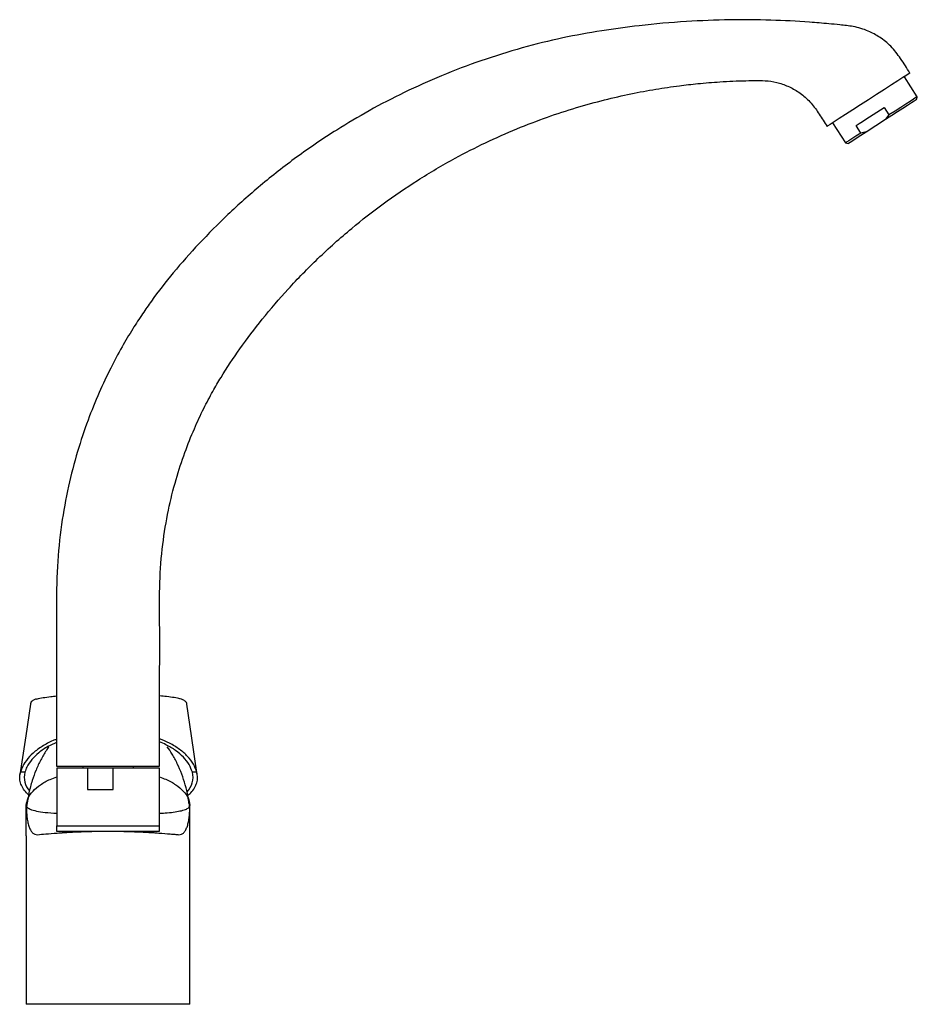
# Model space of a CAD drawing. Header units: millimetres. Extents: x 3784.841 to 3785.094, y 2098.418 to 2098.695.
import ezdxf

# ---------------------------------------------------------------- set-up
doc = ezdxf.new("R2010")
doc.units = ezdxf.units.MM
doc.layers.add('SANINDUSA', color=3, linetype='Continuous')

msp = doc.modelspace()

# ---------------------------------------------------------------- linework, layer by layer
at = {"layer": 'SANINDUSA'}
for p, q in [((3785.093879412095, 2098.672889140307), (3785.090251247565, 2098.678521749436)), ((3785.093729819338, 2098.672198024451), (3785.093879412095, 2098.672889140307)), ((3785.084544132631, 2098.669849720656), (3785.085897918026, 2098.667748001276)), ((3785.085897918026, 2098.667748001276), (3785.084980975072, 2098.666562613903)), ((3785.070074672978, 2098.665525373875), (3785.073702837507, 2098.659892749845)), ((3785.077996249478, 2098.662658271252), (3785.076642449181, 2098.664760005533)), ((3785.079454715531, 2098.663002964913), (3785.084980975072, 2098.666562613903)), ((3785.079454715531, 2098.663002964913), (3785.077996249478, 2098.662658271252)), ((3785.073702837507, 2098.659892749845), (3785.074393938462, 2098.659743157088)), ((3784.851806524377, 2098.484523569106), (3784.880806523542, 2098.484523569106)), ((3784.851881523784, 2098.484023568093), (3784.851881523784, 2098.467773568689)), ((3784.860518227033, 2098.484023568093), (3784.851881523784, 2098.484023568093)), ((3784.859156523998, 2098.484523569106), (3784.859156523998, 2098.484023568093)), ((3784.860518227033, 2098.484023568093), (3784.860518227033, 2098.478003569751)), ((3784.867772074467, 2098.484023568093), (3784.860518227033, 2098.484023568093)), ((3784.880731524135, 2098.484023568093), (3784.867772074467, 2098.484023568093)), ((3784.867772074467, 2098.478003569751), (3784.867772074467, 2098.484023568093)), ((3784.873456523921, 2098.484023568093), (3784.873456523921, 2098.484523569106)), ((3784.880731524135, 2098.467773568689), (3784.880731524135, 2098.484023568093)), ((3784.842905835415, 2098.482859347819), (3784.841665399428, 2098.482859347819)), ((3784.891247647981, 2098.482859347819), (3784.890007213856, 2098.482859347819)), ((3784.860518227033, 2098.478003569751), (3784.867772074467, 2098.478003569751)), ((3784.843306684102, 2098.464946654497), (3784.843306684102, 2098.473496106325)), ((3784.843506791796, 2098.473506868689), (3784.84354303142, 2098.474042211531)), ((3784.889070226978, 2098.474040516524), (3784.889106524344, 2098.473456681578)), ((3784.851806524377, 2098.467773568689), (3784.851806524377, 2098.466273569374)), ((3784.851806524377, 2098.467773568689), (3784.880806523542, 2098.467773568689)), ((3784.880806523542, 2098.466273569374), (3784.880806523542, 2098.467773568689)), ((3784.851806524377, 2098.466273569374), (3784.880806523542, 2098.466273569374)), ((3784.855306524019, 2098.466273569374), (3784.855306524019, 2098.465970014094)), ((3784.8773065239, 2098.465970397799), (3784.8773065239, 2098.466273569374))]:
    msp.add_line(p, q, dxfattribs=at)
at = {"layer": 'SANINDUSA', "flags": 128}
for points in [[(3785.091806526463, 2098.679523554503), (3785.091582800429, 2098.679379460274), (3785.090920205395, 2098.678952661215), (3785.089844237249, 2098.678259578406), (3785.088396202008, 2098.677326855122), (3785.086631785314, 2098.676190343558), (3785.084618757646, 2098.674893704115), (3785.082434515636, 2098.673486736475), (3785.080162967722, 2098.672023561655), (3785.077891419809, 2098.670560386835), (3785.075707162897, 2098.669153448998), (3785.07369415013, 2098.667856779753), (3785.071929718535, 2098.666720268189), (3785.070481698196, 2098.665787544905), (3785.069405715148, 2098.665094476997), (3785.068743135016, 2098.664667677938), (3785.068519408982, 2098.664523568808)], [(3785.093879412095, 2098.672889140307), (3785.093816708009, 2098.67284875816), (3785.093458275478, 2098.672617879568), (3785.092792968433, 2098.672189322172), (3785.091841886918, 2098.671576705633), (3785.090635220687, 2098.670799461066), (3785.089211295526, 2098.669882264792), (3785.087615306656, 2098.668854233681), (3785.085897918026, 2098.667748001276)], [(3785.076642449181, 2098.664760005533), (3785.07752032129, 2098.665325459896), (3785.078450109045, 2098.665924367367), (3785.079421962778, 2098.666550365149), (3785.080425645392, 2098.66719688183), (3785.081450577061, 2098.667857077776), (3785.082485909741, 2098.668523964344), (3785.083520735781, 2098.669190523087), (3785.084544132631, 2098.669849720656)], [(3785.084980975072, 2098.666562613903), (3785.086708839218, 2098.667675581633), (3785.088349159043, 2098.668732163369), (3785.089847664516, 2098.669697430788), (3785.091154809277, 2098.670539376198), (3785.092227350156, 2098.671230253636), (3785.09302982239, 2098.671747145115), (3785.093535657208, 2098.672072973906), (3785.093728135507, 2098.672196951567), (3785.093729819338, 2098.672198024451)], [(3785.077996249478, 2098.662658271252), (3785.076622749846, 2098.66177355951), (3785.075476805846, 2098.661035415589), (3785.074594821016, 2098.660467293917), (3785.074004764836, 2098.6600872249), (3785.073725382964, 2098.659907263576), (3785.073702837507, 2098.659892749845)], [(3785.074393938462, 2098.659743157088), (3785.074522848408, 2098.659826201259), (3785.074965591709, 2098.660111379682), (3785.075709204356, 2098.660590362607), (3785.076729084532, 2098.661247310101), (3785.077991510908, 2098.662060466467), (3785.079454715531, 2098.663002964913)], [(3784.84445238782, 2098.502041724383), (3784.843128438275, 2098.493087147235), (3784.841513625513, 2098.482165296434)], [(3784.891399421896, 2098.482165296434), (3784.889784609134, 2098.493087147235), (3784.888460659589, 2098.502041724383)], [(3784.889306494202, 2098.464946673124), (3784.889306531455, 2098.46922142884), (3784.88930657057, 2098.473496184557)], [(3784.843306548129, 2098.464946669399), (3784.843306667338, 2098.441260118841), (3784.843306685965, 2098.417573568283)], [(3784.889306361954, 2098.417573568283), (3784.889306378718, 2098.441260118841), (3784.889306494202, 2098.464946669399)]]:
    msp.add_lwpolyline(points, dxfattribs=at)
at = {"layer": 'SANINDUSA'}
for centre, radius, start, end in [((3784.848403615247, 2098.48142956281), 0.005680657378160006, 165.4222476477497, 222.1425144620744), ((3784.884426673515, 2098.481433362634), 0.005759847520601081, 315.219646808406, 14.33396638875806)]:
    msp.add_arc(centre, radius, start, end, dxfattribs=at)
for points, knots in [([(3785.091806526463, 2098.679523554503), (3785.09095334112, 2098.680896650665), (3785.089320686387, 2098.68352420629), (3785.086629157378, 2098.687084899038), (3785.083455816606, 2098.689642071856), (3785.079901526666, 2098.691566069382), (3785.076082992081, 2098.692719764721), (3785.072314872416, 2098.693063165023), (3785.069122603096, 2098.693397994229), (3785.066286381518, 2098.693644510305), (3785.060864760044, 2098.694067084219), (3785.052498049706, 2098.694494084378), (3785.040932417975, 2098.694583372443), (3785.028584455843, 2098.69411111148), (3785.01656057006, 2098.693047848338), (3785.004954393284, 2098.691496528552), (3784.993952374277, 2098.689477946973), (3784.982601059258, 2098.686680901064), (3784.97121480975, 2098.68313635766), (3784.960139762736, 2098.678928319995), (3784.949664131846, 2098.674218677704), (3784.939837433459, 2098.669104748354), (3784.929693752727, 2098.663091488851), (3784.919420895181, 2098.656110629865), (3784.90922893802, 2098.648126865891), (3784.900079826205, 2098.639966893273), (3784.891938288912, 2098.63175121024), (3784.884723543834, 2098.623648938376), (3784.879555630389, 2098.616983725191), (3784.875845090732, 2098.611644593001), (3784.873068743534, 2098.607355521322), (3784.870045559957, 2098.602261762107), (3784.8668610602, 2098.596306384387), (3784.863626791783, 2098.589447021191), (3784.86047078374, 2098.581644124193), (3784.857539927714, 2098.572863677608), (3784.854996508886, 2098.563080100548), (3784.85303916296, 2098.552280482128), (3784.851821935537, 2098.540466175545), (3784.851801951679, 2098.527704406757), (3784.851807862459, 2098.514073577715), (3784.851806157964, 2098.499581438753), (3784.851806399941, 2098.489637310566), (3784.851806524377, 2098.484523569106)], [0, 0, 0, 0, 0.01276059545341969, 0.0244186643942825, 0.03499981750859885, 0.04462794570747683, 0.05617179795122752, 0.0661617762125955, 0.07442563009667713, 0.08150436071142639, 0.08861850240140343, 0.1173284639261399, 0.1475732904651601, 0.1798363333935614, 0.2147775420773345, 0.2427600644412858, 0.2721886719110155, 0.3029773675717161, 0.3349341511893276, 0.3662098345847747, 0.3963872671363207, 0.4254953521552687, 0.4535572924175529, 0.4893744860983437, 0.5233988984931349, 0.5556245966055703, 0.586024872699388, 0.6146015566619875, 0.6411651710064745, 0.6524998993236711, 0.665889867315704, 0.6814639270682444, 0.6992168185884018, 0.7191481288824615, 0.7412642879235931, 0.7655808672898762, 0.7921256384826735, 0.8209426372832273, 0.852098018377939, 0.8856751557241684, 0.9215479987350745, 0.9596562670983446, 0.9999999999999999, 0.9999999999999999, 0.9999999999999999, 0.9999999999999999]), ([(3784.880806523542, 2098.484523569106), (3784.880807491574, 2098.489276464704), (3784.880809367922, 2098.498489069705), (3784.880796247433, 2098.511868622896), (3784.880841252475, 2098.524365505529), (3784.880690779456, 2098.535970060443), (3784.881503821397, 2098.54664901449), (3784.88310583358, 2098.556313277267), (3784.885249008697, 2098.564956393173), (3784.887735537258, 2098.572590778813), (3784.890386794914, 2098.579244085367), (3784.893048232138, 2098.584953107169), (3784.895587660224, 2098.589759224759), (3784.898886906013, 2098.595414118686), (3784.903459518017, 2098.602235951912), (3784.909753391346, 2098.610539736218), (3784.917039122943, 2098.61905187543), (3784.925401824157, 2098.627630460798), (3784.934334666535, 2098.635614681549), (3784.943712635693, 2098.642934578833), (3784.953411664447, 2098.64955601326), (3784.963064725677, 2098.65524161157), (3784.972427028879, 2098.660016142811), (3784.981086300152, 2098.663863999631), (3784.989650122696, 2098.667144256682), (3784.997883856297, 2098.669838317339), (3785.005737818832, 2098.672007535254), (3785.013178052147, 2098.673714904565), (3785.020200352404, 2098.675025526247), (3785.026464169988, 2098.675947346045), (3785.032471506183, 2098.676629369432), (3785.03871955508, 2098.677138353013), (3785.044265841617, 2098.677376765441), (3785.048781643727, 2098.677446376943), (3785.051951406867, 2098.67742603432), (3785.055184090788, 2098.676768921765), (3785.058366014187, 2098.675537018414), (3785.06138603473, 2098.673664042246), (3785.064159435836, 2098.671153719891), (3785.066357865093, 2098.667916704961), (3785.067788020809, 2098.665671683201), (3785.068519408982, 2098.664523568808)], [0, 0, 0, 0, 0.04494029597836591, 0.08710841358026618, 0.1265043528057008, 0.1631134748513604, 0.1967947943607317, 0.2276106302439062, 0.2556350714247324, 0.2809132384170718, 0.3034696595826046, 0.3233134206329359, 0.340442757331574, 0.3548484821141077, 0.3852009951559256, 0.4180235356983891, 0.4533222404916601, 0.4910713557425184, 0.5312175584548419, 0.566507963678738, 0.603485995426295, 0.6421794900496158, 0.6723499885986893, 0.7028119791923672, 0.731731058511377, 0.7590230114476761, 0.7846941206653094, 0.8087466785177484, 0.8311794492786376, 0.8522210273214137, 0.8685968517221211, 0.8883372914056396, 0.9114857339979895, 0.921057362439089, 0.9310649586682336, 0.9413764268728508, 0.9520518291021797, 0.9631656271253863, 0.9748101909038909, 0.9871178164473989, 1, 1, 1, 1]), ([(3784.846059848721, 2098.503411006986), (3784.84601414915, 2098.503398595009), (3784.845616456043, 2098.503290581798), (3784.845219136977, 2098.50310272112), (3784.844737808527, 2098.502696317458), (3784.844458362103, 2098.50229038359), (3784.844470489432, 2098.502053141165), (3784.844472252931, 2098.502018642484)], [0, 0, 0, 0, 0.05944712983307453, 0.51732900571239, 0.7665097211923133, 0.9660469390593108, 1, 1, 1, 1]), ([(3784.846059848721, 2098.503411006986), (3784.84642596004, 2098.503514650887), (3784.846727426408, 2098.503607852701), (3784.847970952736, 2098.50384521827), (3784.849744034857, 2098.504123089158), (3784.851257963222, 2098.50426129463), (3784.851806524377, 2098.504311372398)], [0, 0, 0, 0, 0.03764304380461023, 0.4163936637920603, 0.7885344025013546, 1, 1, 1, 1]), ([(3784.886901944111, 2098.50338411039), (3784.886528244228, 2098.503506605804), (3784.886219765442, 2098.503600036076), (3784.884966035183, 2098.503841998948), (3784.883102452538, 2098.504132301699), (3784.881477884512, 2098.504279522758), (3784.880806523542, 2098.504340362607)], [0, 0, 0, 0, 0.04804816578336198, 0.4111382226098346, 0.7566498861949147, 1, 1, 1, 1]), ([(3784.888428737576, 2098.502028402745), (3784.888428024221, 2098.502091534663), (3784.888424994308, 2098.502359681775), (3784.888146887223, 2098.502719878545), (3784.887781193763, 2098.503029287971), (3784.887402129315, 2098.503231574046), (3784.887053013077, 2098.503338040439), (3784.886901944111, 2098.50338411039)], [0, 0, 0, 0, 0.06373596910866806, 0.2707127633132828, 0.4889513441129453, 0.7788599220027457, 0.9999999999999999, 0.9999999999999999, 0.9999999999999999, 0.9999999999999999]), ([(3784.851806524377, 2098.492102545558), (3784.851482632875, 2098.491986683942), (3784.84997523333, 2098.491447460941), (3784.847714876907, 2098.490163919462), (3784.845135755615, 2098.488305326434), (3784.843211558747, 2098.486207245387), (3784.842124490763, 2098.48436068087), (3784.841777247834, 2098.483225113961), (3784.841665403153, 2098.48285935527)], [0, 0, 0, 0, 0.05762298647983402, 0.2681788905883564, 0.4787520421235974, 0.6893432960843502, 0.8999395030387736, 1, 1, 1, 1]), ([(3784.851806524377, 2098.49124354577), (3784.850979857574, 2098.490869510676), (3784.849113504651, 2098.490025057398), (3784.84675452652, 2098.488389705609), (3784.844754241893, 2098.486448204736), (3784.843488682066, 2098.48457381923), (3784.843072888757, 2098.483350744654), (3784.842905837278, 2098.48285935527)], [0, 0, 0, 0, 0.1778351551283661, 0.4014956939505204, 0.6255213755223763, 0.8495473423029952, 1, 1, 1, 1]), ([(3784.849668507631, 2098.490039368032), (3784.849420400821, 2098.489696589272), (3784.848570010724, 2098.488521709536), (3784.847341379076, 2098.486332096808), (3784.845995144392, 2098.483496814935), (3784.844875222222, 2098.480406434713), (3784.844018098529, 2098.477250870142), (3784.843706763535, 2098.47506490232), (3784.843562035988, 2098.474048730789)], [0, 0, 0, 0, 0.0741522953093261, 0.2541581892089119, 0.4359327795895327, 0.6189717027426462, 0.8228747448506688, 1, 1, 1, 1]), ([(3784.890007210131, 2098.48285935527), (3784.889736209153, 2098.483589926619), (3784.889194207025, 2098.485051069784), (3784.887568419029, 2098.487113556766), (3784.885358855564, 2098.48898463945), (3784.88307154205, 2098.490432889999), (3784.88137668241, 2098.491120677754), (3784.880766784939, 2098.491368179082)], [0, 0, 0, 0, 0.219194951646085, 0.4383900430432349, 0.6575865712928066, 0.8767820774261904, 1, 1, 1, 1]), ([(3784.891247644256, 2098.48285935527), (3784.890975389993, 2098.483629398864), (3784.890430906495, 2098.485169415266), (3784.888754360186, 2098.487346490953), (3784.886467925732, 2098.489330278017), (3784.883820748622, 2098.491005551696), (3784.881743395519, 2098.491851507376), (3784.880806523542, 2098.492233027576)], [0, 0, 0, 0, 0.2074127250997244, 0.4148063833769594, 0.6222250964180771, 0.829626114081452, 1, 1, 1, 1]), ([(3784.889033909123, 2098.474037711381), (3784.888952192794, 2098.474718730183), (3784.888739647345, 2098.476490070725), (3784.888065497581, 2098.479276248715), (3784.887072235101, 2098.482352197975), (3784.885816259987, 2098.485260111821), (3784.884457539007, 2098.487835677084), (3784.883421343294, 2098.48936067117), (3784.882962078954, 2098.490036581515)], [0, 0, 0, 0, 0.1184023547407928, 0.3079663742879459, 0.4944008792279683, 0.6775275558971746, 0.8570732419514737, 1, 1, 1, 1]), ([(3784.843959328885, 2098.476500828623), (3784.84375305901, 2098.4766826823), (3784.843047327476, 2098.47730487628), (3784.842254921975, 2098.47845169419), (3784.841602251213, 2098.479907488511), (3784.841366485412, 2098.481390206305), (3784.841566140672, 2098.482371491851), (3784.84166540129, 2098.482859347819)], [0, 0, 0, 0, 0.0938226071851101, 0.3210045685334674, 0.548211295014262, 0.7753887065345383, 1, 1, 1, 1]), ([(3784.843308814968, 2098.473598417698), (3784.843421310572, 2098.474281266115), (3784.843645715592, 2098.475643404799), (3784.845055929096, 2098.477592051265), (3784.847171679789, 2098.479355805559), (3784.849480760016, 2098.480699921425), (3784.851256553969, 2098.481319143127), (3784.851881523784, 2098.481537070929)], [0, 0, 0, 0, 0.2242484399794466, 0.4473283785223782, 0.6668186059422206, 0.8827407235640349, 1, 1, 1, 1]), ([(3784.880731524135, 2098.481537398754), (3784.881354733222, 2098.481320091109), (3784.883128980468, 2098.480701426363), (3784.885437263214, 2098.479357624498), (3784.887554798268, 2098.477593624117), (3784.888967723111, 2098.475644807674), (3784.88919192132, 2098.47428257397), (3784.889304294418, 2098.47359979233)], [0, 0, 0, 0, 0.1169436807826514, 0.3329332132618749, 0.5525901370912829, 0.7757482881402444, 1, 1, 1, 1]), ([(3784.888711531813, 2098.476278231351), (3784.889003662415, 2098.476533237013), (3784.889799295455, 2098.477227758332), (3784.890661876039, 2098.478450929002), (3784.891309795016, 2098.479907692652), (3784.891546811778, 2098.481390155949), (3784.891346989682, 2098.48237147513), (3784.891247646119, 2098.482859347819)], [0, 0, 0, 0, 0.126986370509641, 0.3458540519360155, 0.5647455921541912, 0.7836088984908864, 1, 1, 1, 1]), ([(3784.843306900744, 2098.473537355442), (3784.843307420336, 2098.473475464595), (3784.843308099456, 2098.473402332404), (3784.843309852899, 2098.47326115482), (3784.843310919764, 2098.473190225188), (3784.843314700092, 2098.47297812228), (3784.843317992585, 2098.472837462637), (3784.843330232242, 2098.472419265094), (3784.843341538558, 2098.472145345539), (3784.843385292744, 2098.471340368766), (3784.843427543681, 2098.470825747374), (3784.843541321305, 2098.469845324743), (3784.843612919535, 2098.469379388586), (3784.843788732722, 2098.46850540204), (3784.84389299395, 2098.468096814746), (3784.844138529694, 2098.467343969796), (3784.844279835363, 2098.466999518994), (3784.844604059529, 2098.466387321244), (3784.844786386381, 2098.466121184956), (3784.845192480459, 2098.465688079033), (3784.845416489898, 2098.465520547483), (3784.845908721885, 2098.465305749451), (3784.84617695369, 2098.465258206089), (3784.846468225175, 2098.465287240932)], [0, 0, 0, 0, 0.01562500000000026, 0.01562500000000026, 0.03125000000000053, 0.03125000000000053, 0.06250000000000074, 0.06250000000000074, 0.1250000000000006, 0.1250000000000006, 0.2500000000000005, 0.2500000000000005, 0.3750000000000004, 0.3750000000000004, 0.5000000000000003, 0.5000000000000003, 0.6250000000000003, 0.6250000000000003, 0.7500000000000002, 0.7500000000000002, 0.8750000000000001, 0.8750000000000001, 1, 1, 1, 1]), ([(3784.843308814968, 2098.473598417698), (3784.843308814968, 2098.473598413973), (3784.843308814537, 2098.473413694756), (3784.843487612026, 2098.473020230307), (3784.844273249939, 2098.472425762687), (3784.846000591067, 2098.471932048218), (3784.848441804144, 2098.471529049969), (3784.85072653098, 2098.471381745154), (3784.851881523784, 2098.471307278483)], [0, 0, 0, 0, 2.518898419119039e-06, 0.1248998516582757, 0.3480141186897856, 0.5767556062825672, 0.786038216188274, 1, 1, 1, 1]), ([(3784.880731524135, 2098.471313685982), (3784.881487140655, 2098.471356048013), (3784.883187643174, 2098.471451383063), (3784.885247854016, 2098.471698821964), (3784.887081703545, 2098.472047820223), (3784.888422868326, 2098.472496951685), (3784.889160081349, 2098.473015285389), (3784.889263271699, 2098.473433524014), (3784.889304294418, 2098.47359979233)], [0, 0, 0, 0, 0.134955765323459, 0.3037157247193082, 0.47619417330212, 0.6707920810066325, 0.8691253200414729, 1, 1, 1, 1]), ([(3784.886144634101, 2098.465287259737), (3784.886435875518, 2098.46525822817), (3784.88670408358, 2098.465305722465), (3784.887196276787, 2098.465520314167), (3784.887420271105, 2098.465687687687), (3784.887826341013, 2098.466120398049), (3784.888008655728, 2098.466386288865), (3784.888332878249, 2098.466998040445), (3784.888474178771, 2098.467342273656), (3784.888719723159, 2098.468094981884), (3784.888824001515, 2098.468503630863), (3784.888999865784, 2098.469378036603), (3784.889071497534, 2098.469844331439), (3784.889185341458, 2098.470825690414), (3784.889227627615, 2098.471340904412), (3784.889271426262, 2098.472146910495), (3784.88928274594, 2098.472421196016), (3784.88929500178, 2098.472839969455), (3784.889298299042, 2098.472980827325), (3784.889302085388, 2098.473193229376), (3784.88930315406, 2098.473264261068), (3784.889304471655, 2098.47337027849), (3784.889304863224, 2098.473405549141), (3784.889305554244, 2098.473475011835), (3784.889305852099, 2098.473509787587), (3784.889306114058, 2098.473540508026)], [0, 0, 0, 0, 0.1250000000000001, 0.1250000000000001, 0.2500000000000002, 0.2500000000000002, 0.3750000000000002, 0.3750000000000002, 0.5000000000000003, 0.5000000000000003, 0.6250000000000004, 0.6250000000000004, 0.7500000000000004, 0.7500000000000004, 0.8750000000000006, 0.8750000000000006, 0.9375000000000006, 0.9375000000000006, 0.9687500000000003, 0.9687500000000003, 0.9843750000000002, 0.9843750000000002, 0.9921875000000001, 0.9921875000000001, 1, 1, 1, 1]), ([(3784.846468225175, 2098.465287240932), (3784.847773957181, 2098.46541740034), (3784.849617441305, 2098.465590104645), (3784.852274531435, 2098.465780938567), (3784.852577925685, 2098.465802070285), (3784.853045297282, 2098.46583349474), (3784.853203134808, 2098.46584392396), (3784.853442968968, 2098.465859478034), (3784.853523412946, 2098.465864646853), (3784.853685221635, 2098.46587494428), (3784.853765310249, 2098.465879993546), (3784.854184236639, 2098.465906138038), (3784.854594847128, 2098.465930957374), (3784.855323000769, 2098.465971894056), (3784.855586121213, 2098.465986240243), (3784.856145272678, 2098.466015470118), (3784.856439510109, 2098.46603026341), (3784.857364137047, 2098.466074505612), (3784.858035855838, 2098.466103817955), (3784.859129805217, 2098.466145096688), (3784.859510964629, 2098.466158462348), (3784.860286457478, 2098.466183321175), (3784.860682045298, 2098.466194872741), (3784.861891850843, 2098.466226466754), (3784.862729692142, 2098.466243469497), (3784.864467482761, 2098.466267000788), (3784.865339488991, 2098.466273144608), (3784.866652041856, 2098.466273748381), (3784.867090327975, 2098.466272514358), (3784.867968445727, 2098.46626714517), (3784.868409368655, 2098.466262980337), (3784.869706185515, 2098.466246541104), (3784.870545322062, 2098.466230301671), (3784.871765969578, 2098.466199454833), (3784.87216796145, 2098.466188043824), (3784.872952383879, 2098.466163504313), (3784.873331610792, 2098.466150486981), (3784.874430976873, 2098.466109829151), (3784.875112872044, 2098.466080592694), (3784.876059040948, 2098.466035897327), (3784.876360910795, 2098.466020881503), (3784.876925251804, 2098.465991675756), (3784.87718937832, 2098.465977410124), (3784.877682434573, 2098.465949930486), (3784.877911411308, 2098.465936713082), (3784.878333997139, 2098.465911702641), (3784.878528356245, 2098.465899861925), (3784.878788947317, 2098.465883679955), (3784.878869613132, 2098.465878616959), (3784.87903258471, 2098.465868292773), (3784.879275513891, 2098.465852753), (3784.879831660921, 2098.465816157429), (3784.880290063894, 2098.465784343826), (3784.881777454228, 2098.465677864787), (3784.8828376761, 2098.465591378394), (3784.884230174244, 2098.465469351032), (3784.884661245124, 2098.465429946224), (3784.885454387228, 2098.465355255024), (3784.885816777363, 2098.465319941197), (3784.886144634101, 2098.465287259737)], [0, 0, 0, 0, 0.2500000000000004, 0.2500000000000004, 0.2812500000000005, 0.2812500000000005, 0.2968750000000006, 0.2968750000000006, 0.3046875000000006, 0.3046875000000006, 0.3125000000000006, 0.3125000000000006, 0.3437500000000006, 0.3437500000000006, 0.3593750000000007, 0.3593750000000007, 0.3750000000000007, 0.3750000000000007, 0.4062500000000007, 0.4062500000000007, 0.4218750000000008, 0.4218750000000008, 0.4375000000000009, 0.4375000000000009, 0.4687500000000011, 0.4687500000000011, 0.5000000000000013, 0.5000000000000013, 0.5156250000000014, 0.5156250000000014, 0.5312500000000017, 0.5312500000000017, 0.5625000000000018, 0.5625000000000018, 0.5781250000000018, 0.5781250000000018, 0.5937500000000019, 0.5937500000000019, 0.6250000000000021, 0.6250000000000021, 0.6406250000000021, 0.6406250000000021, 0.6562500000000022, 0.6562500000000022, 0.6718750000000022, 0.6718750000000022, 0.6875000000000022, 0.6875000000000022, 0.6953125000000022, 0.6953125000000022, 0.7031250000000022, 0.7187500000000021, 0.7500000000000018, 0.7500000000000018, 0.8750000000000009, 0.8750000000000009, 0.9375000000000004, 0.9375000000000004, 1, 1, 1, 1]), ([(3784.889306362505, 2098.417573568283), (3784.889298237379, 2098.417573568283), (3784.888664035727, 2098.417573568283), (3784.885832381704, 2098.417573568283), (3784.881247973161, 2098.417573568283), (3784.877191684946, 2098.417573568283), (3784.874293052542, 2098.417573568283), (3784.872874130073, 2098.417573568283), (3784.870719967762, 2098.417573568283), (3784.868534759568, 2098.417573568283), (3784.867054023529, 2098.417573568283), (3784.865559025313, 2098.417573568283), (3784.864078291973, 2098.417573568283), (3784.861893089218, 2098.417573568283), (3784.859738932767, 2098.417573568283), (3784.85832001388, 2098.417573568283), (3784.85542138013, 2098.417573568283), (3784.851365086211, 2098.417573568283), (3784.846780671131, 2098.417573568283), (3784.843949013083, 2098.417573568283), (3784.843314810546, 2098.417573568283), (3784.843306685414, 2098.417573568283)], [0, 0, 0, 0, 0.09453253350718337, 0.1890650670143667, 0.2835976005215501, 0.3781301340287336, 0.3781301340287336, 0.408597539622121, 0.4390649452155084, 0.4695323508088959, 0.4999997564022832, 0.4999997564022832, 0.5304671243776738, 0.5609344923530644, 0.591401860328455, 0.6218692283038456, 0.6218692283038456, 0.7164019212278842, 0.8109346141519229, 0.9054673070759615, 1, 1, 1, 1])]:
    msp.add_open_spline(points, degree=3, knots=knots, dxfattribs=at)
for points in [[(3784.843306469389, 2098.473496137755), (3784.84330656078, 2098.473507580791), (3784.843306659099, 2098.473519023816), (3784.843306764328, 2098.473530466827)], [(3784.843306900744, 2098.473537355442), (3784.843307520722, 2098.473557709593), (3784.843308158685, 2098.473578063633), (3784.843308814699, 2098.473598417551)], [(3784.889304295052, 2098.473599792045), (3784.889304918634, 2098.473580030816), (3784.88930552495, 2098.473560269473), (3784.889306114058, 2098.473540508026)], [(3784.889306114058, 2098.473540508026), (3784.889306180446, 2098.47353828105), (3784.889306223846, 2098.473536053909), (3784.88930624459, 2098.47353382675)], [(3784.889306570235, 2098.473496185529), (3784.889306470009, 2098.473508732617), (3784.889306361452, 2098.473521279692), (3784.88930624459, 2098.47353382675)]]:
    msp.add_open_spline(points, degree=3, dxfattribs=at)

doc.saveas('drawing.dxf')
